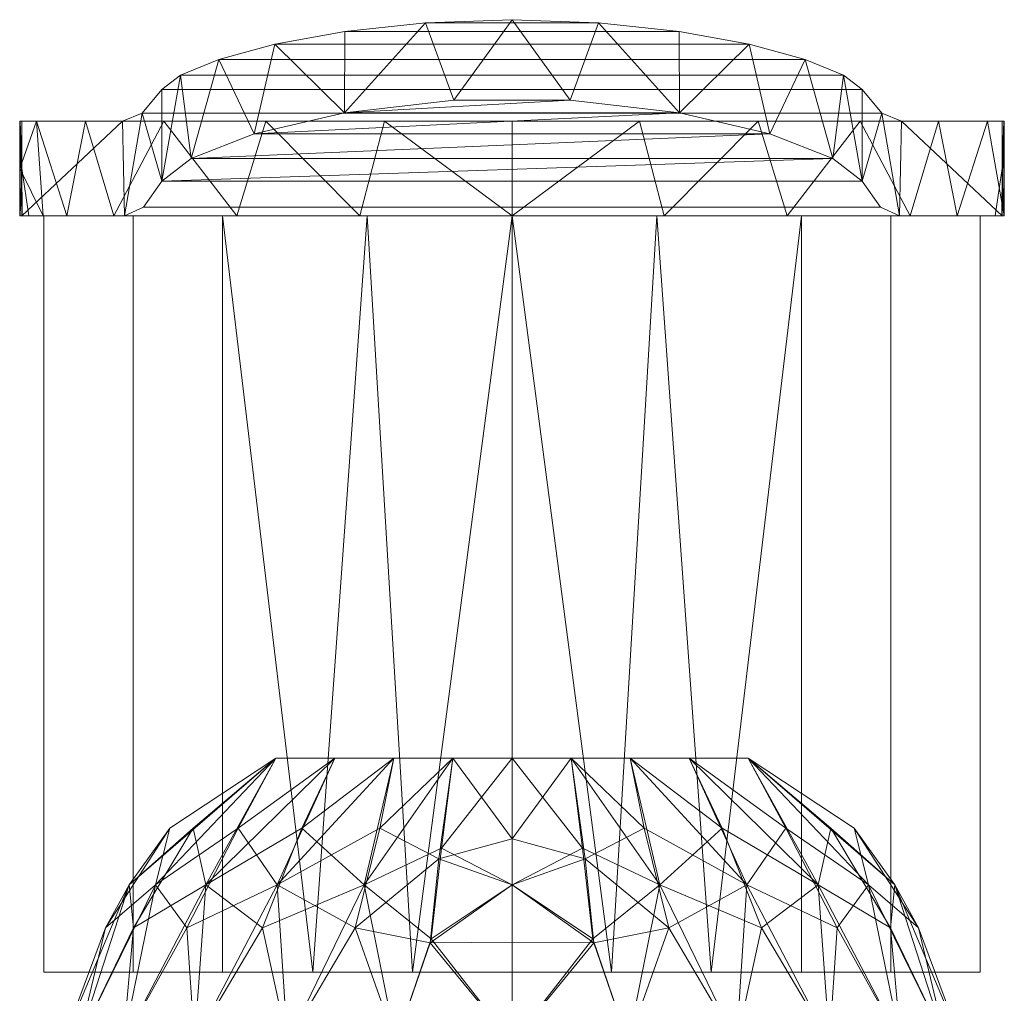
# Model space of a CAD drawing. Header units: millimetres. Extents: x -110 to 271, y -35 to 229.
# Tile 11 of 14: x -21 to 21, y 46 to 88. Entities that reach past the tile are written whole.
import ezdxf

# ---------------------------------------------------------------- set-up
doc = ezdxf.new("R2010")
doc.units = ezdxf.units.MM
doc.layers.add('M-520-M_DRAINAGE_FW', color=2, linetype='Continuous', lineweight=30)

# ---------------------------------------------------------------- blocks, each defined once
blk = doc.blocks.new('AmericanStandard_BathAndShowerMixer_NeoModern__FFAS0711-6T1500BT0_ - Neo Modern Exposed Bath _ Shower Faucet-4729-3D View 1')
at = {"layer": 'M-520-M_DRAINAGE_FW', "lineweight": 9}
mesh = blk.add_polyface(dxfattribs=at)
corners = [(16.617, 83.3, 118.9), (-16.617, 83.3, 118.9), (-15.771, 83.638, 127.623), (-14.93, 84.65, 136.293), (-14.134, 85.267, 139.867), (-12.5, 85.936, 143.136), (-10.122, 86.585, 145.915), (-7.127, 87.133, 148.043), (-3.683, 87.501, 149.385), (0, 87.631, 149.845), (3.683, 87.501, 149.385), (7.127, 87.133, 148.043), (10.122, 86.585, 145.915), (12.5, 85.936, 143.136), (14.134, 85.267, 139.867), (14.93, 84.65, 136.293), (15.771, 83.638, 127.623)]
mesh.append_faces([[corners[k] for k in face] for face in [(11, 7, 8, 10), (12, 6, 7, 11), (6, 12, 13, 5), (15, 3, 4, 14), (16, 2, 3, 15), (5, 13, 14, 4)]], dxfattribs={"vtx0": -1, "vtx2": -1})
mesh.append_faces([[corners[k] for k in face] for face in [(8, 9, 10), (0, 1, 2, 16)]], dxfattribs={"vtx2": -1})
mesh = blk.add_polyface(dxfattribs=at)
corners = [(14.93, 84.65, 136.293), (14.134, 85.267, 139.867), (12.5, 85.936, 143.136), (10.122, 86.585, 145.915), (7.127, 87.133, 148.043), (3.683, 87.501, 149.385), (0, 87.631, 149.845), (-3.683, 87.501, 149.385), (-7.127, 87.133, 148.043), (-10.122, 86.585, 145.915), (-12.5, 85.936, 143.136), (-14.134, 85.267, 139.867), (-14.93, 84.65, 136.293), (-14.93, 80.738, 136.293), (-13.681, 81.714, 140.995), (-11, 82.762, 145.042), (-7.144, 83.664, 148.034), (-2.482, 84.193, 149.638), (2.483, 84.193, 149.638), (7.147, 83.663, 148.033), (11.001, 82.762, 145.042), (13.681, 81.714, 140.994), (14.93, 80.738, 136.293)]
mesh.append_faces([[corners[k] for k in face] for face in [(1, 22, 0)]], dxfattribs={"vtx0": -1})
mesh.append_faces([[corners[k] for k in face] for face in [(11, 14, 10), (18, 6, 17)]], dxfattribs={"vtx0": -1, "vtx1": -1})
mesh.append_faces([[corners[k] for k in face] for face in [(11, 13, 14), (10, 14, 15), (16, 8, 9), (16, 7, 8), (17, 6, 7), (3, 19, 20), (5, 18, 19), (1, 21, 22), (18, 5, 6), (19, 4, 5), (20, 2, 3), (21, 1, 2)]], dxfattribs={"vtx0": -1, "vtx2": -1})
mesh.append_faces([[corners[k] for k in face] for face in [(12, 13, 11)]], dxfattribs={"vtx1": -1})
mesh.append_faces([[corners[k] for k in face] for face in [(16, 17, 7), (15, 16, 9), (9, 10, 15), (20, 21, 2), (3, 4, 19)]], dxfattribs={"vtx1": -1, "vtx2": -1})
mesh = blk.add_polyface(dxfattribs=at)
corners = [(-20.902, 83.3, 74.734), (-20.902, 79.264, 74.734), (-16.526, 79.264, 119.845), (-15.725, 79.633, 128.102), (-14.93, 80.738, 136.293), (-14.93, 84.65, 136.293), (-15.771, 83.638, 127.623), (-16.617, 83.3, 118.9)]
mesh.append_faces([[corners[k] for k in face] for face in [(7, 2, 6), (2, 7, 1)]], dxfattribs={"vtx0": -1, "vtx1": -1})
mesh.append_faces([[corners[k] for k in face] for face in [(6, 2, 3, 4)]], dxfattribs={"vtx0": -1, "vtx3": -1})
mesh.append_faces([[corners[k] for k in face] for face in [(5, 6, 4)]], dxfattribs={"vtx1": -1})
mesh.append_faces([[corners[k] for k in face] for face in [(7, 0, 1)]], dxfattribs={"vtx2": -1})
mesh = blk.add_polyface(dxfattribs=at)
corners = [(20.902, 79.264, 74.734), (20.902, 83.3, 74.734), (16.617, 83.3, 118.9), (15.771, 83.638, 127.623), (14.93, 84.65, 136.293), (14.93, 80.738, 136.293), (15.725, 79.633, 128.102), (16.526, 79.264, 119.845)]
mesh.append_faces([[corners[k] for k in face] for face in [(3, 7, 2), (0, 2, 7)]], dxfattribs={"vtx0": -1, "vtx1": -1})
mesh.append_faces([[corners[k] for k in face] for face in [(1, 2, 0)]], dxfattribs={"vtx1": -1})
mesh.append_faces([[corners[k] for k in face] for face in [(6, 7, 3, 5)]], dxfattribs={"vtx1": -1, "vtx2": -1})
mesh.append_faces([[corners[k] for k in face] for face in [(3, 4, 5)]], dxfattribs={"vtx2": -1})
mesh = blk.add_polyface(dxfattribs=at)
corners = [(-16.526, 79.264, 119.845), (16.526, 79.264, 119.845), (15.725, 79.633, 128.102), (14.93, 80.738, 136.293), (13.681, 81.714, 140.994), (11.001, 82.762, 145.042), (7.147, 83.663, 148.033), (2.483, 84.193, 149.638), (-2.482, 84.193, 149.638), (-7.144, 83.664, 148.034), (-11, 82.762, 145.042), (-13.681, 81.714, 140.995), (-14.93, 80.738, 136.293), (-15.725, 79.633, 128.102)]
mesh.append_faces([[corners[k] for k in face] for face in [(12, 4, 11), (4, 12, 3), (11, 5, 10), (5, 11, 4)]], dxfattribs={"vtx0": -1, "vtx1": -1})
mesh.append_faces([[corners[k] for k in face] for face in [(13, 2, 3, 12), (10, 5, 6), (9, 6, 7)]], dxfattribs={"vtx0": -1, "vtx2": -1})
mesh.append_faces([[corners[k] for k in face] for face in [(8, 9, 7)]], dxfattribs={"vtx1": -1})
mesh.append_faces([[corners[k] for k in face] for face in [(9, 10, 6)]], dxfattribs={"vtx1": -1, "vtx2": -1})
mesh.append_faces([[corners[k] for k in face] for face in [(0, 1, 2, 13)]], dxfattribs={"vtx2": -1})
mesh = blk.add_polyface(dxfattribs=at)
corners = [(-20.902, 79.264, 74.734), (-20.902, 83.3, 74.734), (-20.976, 83.3, 73.714), (-21, 83.3, 72.707), (-20.904, 81.279, 70.702), (-20.615, 79.264, 68.703), (-20.976, 79.264, 71.697), (20.902, 83.3, 74.734), (20.902, 79.264, 74.734), (20.976, 79.264, 71.697), (20.615, 79.264, 68.703), (20.904, 81.279, 70.702), (21, 83.3, 72.707), (20.976, 83.3, 73.714)]
mesh.append_faces([[corners[k] for k in face] for face in [(2, 4, 0), (13, 8, 11)]], dxfattribs={"vtx0": -1, "vtx1": -1, "vtx2": -1})
mesh.append_faces([[corners[k] for k in face] for face in [(4, 6, 0), (11, 8, 9)]], dxfattribs={"vtx0": -1, "vtx2": -1})
mesh.append_faces([[corners[k] for k in face] for face in [(5, 6, 4), (3, 4, 2), (7, 8, 13), (12, 13, 11)]], dxfattribs={"vtx1": -1})
mesh.append_faces([[corners[k] for k in face] for face in [(0, 1, 2), (9, 10, 11)]], dxfattribs={"vtx2": -1})
mesh = blk.add_polyface(dxfattribs=at)
corners = [(-16.617, 83.3, 118.9), (16.617, 83.3, 118.9), (20.902, 83.3, 74.734), (20.976, 83.3, 73.714), (21, 83.3, 72.707), (20.284, 83.3, 67.271), (18.187, 83.3, 62.207), (14.849, 83.3, 57.857), (10.5, 83.3, 54.52), (5.435, 83.3, 52.422), (0, 83.3, 51.707), (-5.435, 83.3, 52.422), (-10.5, 83.3, 54.52), (-14.849, 83.3, 57.857), (-18.187, 83.3, 62.207), (-20.284, 83.3, 67.271), (-21, 83.3, 72.707), (-20.976, 83.3, 73.714), (-20.902, 83.3, 74.734)]
mesh.append_faces([[corners[k] for k in face] for face in [(18, 14, 15, 16), (18, 9, 10, 11), (18, 11, 12, 13)]], dxfattribs={"vtx0": -1, "vtx3": -1})
mesh.append_faces([[corners[k] for k in face] for face in [(0, 1, 18)]], dxfattribs={"vtx1": -1})
mesh.append_faces([[corners[k] for k in face] for face in [(4, 5, 18, 3), (2, 3, 18, 1), (6, 7, 18, 5), (8, 9, 18, 7), (13, 14, 18)]], dxfattribs={"vtx1": -1, "vtx2": -1})
mesh.append_faces([[corners[k] for k in face] for face in [(16, 17, 18)]], dxfattribs={"vtx2": -1})
mesh = blk.add_polyface(dxfattribs=at)
corners = [(21, 79.264, 64.7), (21, 83.3, 72.707), (20.904, 81.279, 70.702), (20.615, 79.264, 68.703), (20.895, 79.264, 66.798), (-21, 83.3, 72.707), (-21, 79.264, 64.7), (-20.894, 79.264, 66.804), (-20.615, 79.264, 68.703), (-20.904, 81.279, 70.702)]
mesh.append_faces([[corners[k] for k in face] for face in [(2, 0, 1), (9, 7, 8)]], dxfattribs={"vtx0": -1})
mesh.append_faces([[corners[k] for k in face] for face in [(0, 2, 4), (7, 9, 6)]], dxfattribs={"vtx0": -1, "vtx1": -1})
mesh.append_faces([[corners[k] for k in face] for face in [(3, 4, 2), (5, 6, 9)]], dxfattribs={"vtx1": -1})
mesh = blk.add_polyface(dxfattribs=at)
corners = [(21, 79.264, 64.7), (16.989, 79.264, 52.357), (6.489, 79.264, 44.728), (-6.489, 79.264, 44.728), (-16.989, 79.264, 52.357), (-21, 79.264, 64.7), (-21, 83.3, 72.707), (-20.284, 83.3, 67.271), (-18.187, 83.3, 62.207), (-14.849, 83.3, 57.857), (-10.5, 83.3, 54.52), (-5.435, 83.3, 52.422), (0, 83.3, 51.707), (5.435, 83.3, 52.422), (10.5, 83.3, 54.52), (14.849, 83.3, 57.857), (18.187, 83.3, 62.207), (20.284, 83.3, 67.271), (21, 83.3, 72.707), (11.739, 79.264, 48.542), (-11.739, 79.264, 48.542), (18.995, 79.264, 58.528), (-18.995, 79.264, 58.528), (-19.997, 79.264, 61.614), (-21, 81.282, 68.703), (0, 79.264, 44.728)]
mesh.append_faces([[corners[k] for k in face] for face in [(3, 11, 25), (15, 19, 14), (1, 16, 21), (13, 25, 12), (22, 8, 4), (4, 9, 20), (8, 22, 7), (25, 13, 2), (2, 14, 19)]], dxfattribs={"vtx0": -1, "vtx1": -1})
mesh.append_faces([[corners[k] for k in face] for face in [(24, 7, 23)]], dxfattribs={"vtx0": -1, "vtx1": -1, "vtx2": -1})
mesh.append_faces([[corners[k] for k in face] for face in [(15, 1, 19), (1, 15, 16), (17, 0, 21), (3, 10, 11), (10, 3, 20), (7, 22, 23)]], dxfattribs={"vtx0": -1, "vtx2": -1})
mesh.append_faces([[corners[k] for k in face] for face in [(18, 0, 17)]], dxfattribs={"vtx1": -1})
mesh.append_faces([[corners[k] for k in face] for face in [(16, 17, 21), (13, 14, 2), (9, 10, 20), (11, 12, 25), (8, 9, 4)]], dxfattribs={"vtx1": -1, "vtx2": -1})
mesh.append_faces([[corners[k] for k in face] for face in [(24, 6, 7), (23, 5, 24)]], dxfattribs={"vtx2": -1})
mesh = blk.add_polyface(dxfattribs=at)
corners = [(20.902, 79.264, 74.734), (16.526, 79.264, 119.845), (-16.526, 79.264, 119.845), (-20.902, 79.264, 74.734), (-20.976, 79.264, 71.697), (-20.615, 79.264, 68.703), (-20.894, 79.264, 66.804), (-21, 79.264, 64.7), (-16.989, 79.264, 52.357), (-6.489, 79.264, 44.728), (6.489, 79.264, 44.728), (16.989, 79.264, 52.357), (21, 79.264, 64.7), (20.895, 79.264, 66.798), (20.615, 79.264, 68.703), (20.976, 79.264, 71.697)]
mesh.append_faces([[corners[k] for k in face] for face in [(5, 0, 3, 4)]], dxfattribs={"vtx0": -1, "vtx1": -1})
mesh.append_faces([[corners[k] for k in face] for face in [(12, 5, 6, 7)]], dxfattribs={"vtx0": -1, "vtx3": -1})
mesh.append_faces([[corners[k] for k in face] for face in [(10, 11, 8, 9)]], dxfattribs={"vtx1": -1})
mesh.append_faces([[corners[k] for k in face] for face in [(13, 14, 5, 12)]], dxfattribs={"vtx1": -1, "vtx2": -1})
mesh.append_faces([[corners[k] for k in face] for face in [(7, 8, 11, 12)]], dxfattribs={"vtx1": -1, "vtx3": -1})
mesh.append_faces([[corners[k] for k in face] for face in [(14, 15, 0, 5)]], dxfattribs={"vtx2": -1, "vtx3": -1})
mesh.append_faces([[corners[k] for k in face] for face in [(0, 1, 2, 3)]], dxfattribs={"vtx3": -1})
mesh = blk.add_polyface(dxfattribs=at)
corners = [(0, 47, 43.7), (-12.343, 47, 47.711), (-19.972, 47, 58.211), (-19.972, 47, 71.189), (-12.343, 47, 81.689), (0, 47, 85.7), (0, 79.264, 85.7), (-12.343, 79.264, 81.689), (-19.972, 79.264, 71.189), (-19.972, 79.264, 58.211), (-12.343, 79.264, 47.711), (0, 79.264, 43.7), (-8.502, 47, 82.937), (-6.172, 79.264, 83.695), (-16.158, 79.264, 76.439), (-16.158, 47, 76.439), (-19.972, 47, 64.7), (-19.972, 79.264, 64.7), (-16.158, 47, 52.961), (-16.158, 79.264, 52.961), (-8.502, 47, 46.463), (-6.172, 79.264, 45.705), (-4.251, 47, 84.319), (-4.251, 47, 45.081)]
mesh.append_faces([[corners[k] for k in face] for face in [(23, 11, 0)]], dxfattribs={"vtx0": -1})
mesh.append_faces([[corners[k] for k in face] for face in [(7, 12, 13), (11, 23, 21)]], dxfattribs={"vtx0": -1, "vtx1": -1})
mesh.append_faces([[corners[k] for k in face] for face in [(13, 12, 22), (20, 10, 21), (18, 19, 10, 1), (19, 18, 2, 9), (10, 20, 1), (7, 4, 12), (9, 2, 16)]], dxfattribs={"vtx0": -1, "vtx2": -1})
mesh.append_faces([[corners[k] for k in face] for face in [(6, 13, 22), (8, 17, 3), (23, 20, 21)]], dxfattribs={"vtx1": -1, "vtx2": -1})
mesh.append_faces([[corners[k] for k in face] for face in [(15, 4, 7, 14), (3, 15, 14, 8), (17, 9, 16, 3)]], dxfattribs={"vtx1": -1, "vtx3": -1})
mesh.append_faces([[corners[k] for k in face] for face in [(22, 5, 6)]], dxfattribs={"vtx2": -1})
mesh = blk.add_polyface(dxfattribs=at)
corners = [(0, 79.264, 43.7), (-12.343, 79.264, 47.711), (-19.972, 79.264, 58.211), (-19.972, 79.264, 71.189), (-12.343, 79.264, 81.689), (0, 79.264, 85.7), (0, 79.264, 64.7)]
mesh.append_faces([[corners[k] for k in face] for face in [(1, 2, 6, 0)]], dxfattribs={"vtx1": -1})
mesh.append_faces([[corners[k] for k in face] for face in [(2, 3, 6)]], dxfattribs={"vtx1": -1, "vtx2": -1})
mesh.append_faces([[corners[k] for k in face] for face in [(4, 5, 6, 3)]], dxfattribs={"vtx2": -1})
mesh = blk.add_polyface(dxfattribs=at)
corners = [(0, 47, 85.7), (12.343, 47, 81.689), (19.972, 47, 71.189), (19.972, 47, 58.211), (12.343, 47, 47.711), (0, 47, 43.7), (0, 79.264, 43.7), (12.343, 79.264, 47.711), (19.972, 79.264, 58.211), (19.972, 79.264, 71.189), (12.343, 79.264, 81.689), (0, 79.264, 85.7), (8.502, 47, 46.463), (6.172, 79.264, 45.705), (16.158, 47, 52.961), (16.158, 79.264, 52.961), (19.972, 47, 64.7), (19.972, 79.264, 64.7), (16.158, 47, 76.439), (16.158, 79.264, 76.439), (8.502, 47, 82.937), (6.172, 79.264, 83.695), (4.251, 47, 45.081), (4.251, 47, 84.319)]
mesh.append_faces([[corners[k] for k in face] for face in [(23, 11, 0)]], dxfattribs={"vtx0": -1})
mesh.append_faces([[corners[k] for k in face] for face in [(7, 12, 13), (11, 23, 21)]], dxfattribs={"vtx0": -1, "vtx1": -1})
mesh.append_faces([[corners[k] for k in face] for face in [(13, 12, 22), (20, 10, 21), (8, 3, 14, 15), (7, 4, 12), (18, 19, 10, 1), (19, 18, 2, 9), (10, 20, 1), (9, 2, 16)]], dxfattribs={"vtx0": -1, "vtx2": -1})
mesh.append_faces([[corners[k] for k in face] for face in [(6, 13, 22), (8, 17, 3), (23, 20, 21)]], dxfattribs={"vtx1": -1, "vtx2": -1})
mesh.append_faces([[corners[k] for k in face] for face in [(17, 9, 16, 3), (14, 4, 7, 15)]], dxfattribs={"vtx1": -1, "vtx3": -1})
mesh.append_faces([[corners[k] for k in face] for face in [(22, 5, 6)]], dxfattribs={"vtx2": -1})
mesh = blk.add_polyface(dxfattribs=at)
corners = [(0, 79.264, 85.7), (12.343, 79.264, 81.689), (19.972, 79.264, 71.189), (19.972, 79.264, 58.211), (12.343, 79.264, 47.711), (0, 79.264, 43.7), (0, 79.264, 64.7)]
mesh.append_faces([[corners[k] for k in face] for face in [(3, 6, 2)]], dxfattribs={"vtx0": -1, "vtx1": -1})
mesh.append_faces([[corners[k] for k in face] for face in [(1, 2, 6, 0)]], dxfattribs={"vtx1": -1})
mesh.append_faces([[corners[k] for k in face] for face in [(4, 5, 6, 3)]], dxfattribs={"vtx2": -1})
mesh = blk.add_polyface(dxfattribs=at)
corners = [(0, 56.132, 76.336), (-10.077, 56.132, 70.518), (-10.077, 56.132, 58.882), (0, 56.132, 53.064), (0, 50.729, 48.235), (0, 44.001, 45.543), (-4.958, 44.001, 46.195), (-9.579, 44.001, 48.109), (-13.546, 44.001, 51.154), (-16.591, 44.001, 55.121), (-18.504, 44.001, 59.742), (-19.157, 44.001, 64.7), (-18.504, 44.001, 69.658), (-16.591, 44.001, 74.279), (-13.546, 44.001, 78.246), (-9.579, 44.001, 81.291), (-4.958, 44.001, 83.204), (0, 44.001, 83.857), (0, 50.729, 81.165), (-5.038, 56.132, 55.973), (-10.077, 56.132, 64.7), (-5.038, 56.132, 73.427), (-15.212, 50.729, 71.001), (-13.062, 50.729, 54.677), (-6.301, 50.729, 49.488), (-16.324, 50.729, 62.551), (-10.023, 50.729, 77.762), (-13.87, 48.886, 75.343), (-16.152, 48.886, 58.01), (-10.643, 48.886, 50.83), (-17.333, 48.886, 66.982), (-6.69, 48.886, 80.851), (-7.558, 56.132, 71.972), (-10.077, 56.132, 61.791), (-7.558, 56.132, 57.428), (-10.077, 56.132, 67.609), (-11.674, 53.146, 73.658), (-13.595, 53.146, 59.069), (-8.958, 53.146, 53.025), (-14.589, 53.146, 66.621), (-2.519, 56.132, 74.881), (-5.631, 53.146, 78.295), (0, 52.692, 79.41), (-3.115, 51.831, 80.121), (0, 48.283, 82.143), (-2.519, 56.132, 54.519), (-3.453, 48.423, 47.339), (-3.003, 52.294, 49.603), (-3.492, 48.253, 82.132)]
mesh.append_faces([[corners[k] for k in face] for face in [(40, 42, 0)]], dxfattribs={"vtx0": -1})
mesh.append_faces([[corners[k] for k in face] for face in [(4, 47, 3), (16, 31, 15), (21, 41, 40), (42, 43, 18), (5, 46, 4), (3, 47, 45), (17, 48, 16)]], dxfattribs={"vtx0": -1, "vtx1": -1})
mesh.append_faces([[corners[k] for k in face] for face in [(39, 25, 30), (32, 36, 26), (29, 38, 24), (46, 6, 24), (11, 30, 25), (47, 4, 46), (28, 37, 23), (24, 7, 29), (9, 28, 23), (14, 26, 27), (31, 26, 15), (18, 43, 48), (31, 41, 26), (29, 8, 23), (13, 27, 22), (33, 37, 25), (27, 36, 22), (34, 38, 23), (10, 25, 28), (12, 22, 30), (35, 39, 22), (43, 31, 48), (22, 36, 1), (26, 36, 27), (23, 37, 2), (25, 37, 28), (24, 38, 19), (23, 38, 29), (25, 39, 20), (22, 39, 30), (40, 43, 42), (26, 41, 21), (43, 40, 41), (41, 31, 43), (47, 46, 24), (24, 45, 47), (31, 16, 48)]], dxfattribs={"vtx0": -1, "vtx1": -1, "vtx2": -1})
mesh.append_faces([[corners[k] for k in face] for face in [(24, 6, 7), (22, 1, 35), (23, 2, 34), (30, 11, 12), (25, 20, 33), (28, 9, 10), (29, 7, 8), (26, 14, 15), (22, 12, 13), (26, 21, 32), (27, 13, 14), (25, 10, 11), (36, 32, 1), (37, 33, 2), (38, 34, 19), (39, 35, 20), (48, 44, 18), (24, 19, 45)]], dxfattribs={"vtx0": -1, "vtx2": -1})
mesh.append_faces([[corners[k] for k in face] for face in [(5, 6, 46), (8, 9, 23), (17, 44, 48)]], dxfattribs={"vtx1": -1, "vtx2": -1})
mesh = blk.add_polyface(dxfattribs=at)
corners = [(0, 56.132, 53.064), (-10.077, 56.132, 58.882), (-10.077, 56.132, 70.518), (0, 56.132, 76.336), (0, 56.132, 64.7)]
mesh.append_faces([[corners[k] for k in face] for face in [(2, 3, 4)]], dxfattribs={"vtx2": -1})
mesh.append_faces([[corners[k] for k in face] for face in [(4, 0, 1, 2)]], dxfattribs={"vtx3": -1})
mesh = blk.add_polyface(dxfattribs=at)
corners = [(0, 44.001, 45.543), (0, 50.729, 48.235), (0, 56.132, 53.064), (10.077, 56.132, 58.882), (10.077, 56.132, 70.518), (0, 56.132, 76.336), (0, 50.729, 81.165), (0, 44.001, 83.857), (4.958, 44.001, 83.204), (9.579, 44.001, 81.291), (13.546, 44.001, 78.246), (16.591, 44.001, 74.279), (18.504, 44.001, 69.658), (19.157, 44.001, 64.7), (18.504, 44.001, 59.742), (16.591, 44.001, 55.121), (13.546, 44.001, 51.154), (9.579, 44.001, 48.109), (4.958, 44.001, 46.195), (5.038, 56.132, 73.427), (10.077, 56.132, 64.7), (5.038, 56.132, 55.973), (15.212, 50.729, 58.399), (13.062, 50.729, 74.723), (6.301, 50.729, 79.911), (16.324, 50.729, 66.849), (10.023, 50.729, 51.638), (13.87, 48.886, 54.057), (10.643, 48.886, 78.57), (17.333, 48.886, 62.418), (16.152, 48.886, 71.39), (6.69, 48.886, 48.548), (7.558, 56.132, 57.428), (7.558, 56.132, 71.972), (10.077, 56.132, 61.791), (10.077, 56.132, 67.609), (11.674, 53.146, 55.742), (8.958, 53.146, 76.374), (14.589, 53.146, 62.779), (13.595, 53.146, 70.331), (2.519, 56.132, 54.519), (5.631, 53.146, 51.105), (0, 52.692, 49.99), (3.115, 51.831, 49.279), (0, 48.283, 47.257), (2.519, 56.132, 74.881), (3.453, 48.423, 82.061), (3.003, 52.294, 79.797), (3.492, 48.253, 47.268)]
mesh.append_faces([[corners[k] for k in face] for face in [(40, 42, 2)]], dxfattribs={"vtx0": -1})
mesh.append_faces([[corners[k] for k in face] for face in [(9, 24, 8), (18, 31, 17), (12, 30, 11), (6, 47, 5), (16, 27, 15), (21, 41, 40), (42, 43, 1), (7, 46, 6), (5, 47, 45), (0, 48, 18)]], dxfattribs={"vtx0": -1, "vtx1": -1})
mesh.append_faces([[corners[k] for k in face] for face in [(30, 39, 23), (27, 36, 22), (28, 10, 23), (32, 36, 26), (47, 6, 46), (46, 8, 24), (25, 30, 12), (13, 29, 25), (34, 38, 22), (16, 26, 27), (31, 26, 17), (1, 43, 48), (31, 41, 26), (29, 38, 25), (15, 27, 22), (24, 9, 28), (28, 37, 24), (14, 22, 29), (33, 37, 23), (35, 39, 25), (23, 11, 30), (43, 31, 48), (22, 36, 3), (26, 36, 27), (24, 37, 19), (23, 37, 28), (25, 38, 20), (22, 38, 29), (23, 39, 4), (25, 39, 30), (40, 43, 42), (26, 41, 21), (43, 40, 41), (41, 31, 43), (47, 46, 24), (24, 45, 47), (31, 18, 48)]], dxfattribs={"vtx0": -1, "vtx1": -1, "vtx2": -1})
mesh.append_faces([[corners[k] for k in face] for face in [(23, 4, 33), (29, 13, 14), (23, 10, 11), (25, 20, 35), (28, 9, 10), (26, 16, 17), (26, 21, 32), (22, 3, 34), (25, 12, 13), (36, 32, 3), (37, 33, 19), (38, 34, 20), (39, 35, 4), (48, 44, 1), (24, 19, 45)]], dxfattribs={"vtx0": -1, "vtx2": -1})
mesh.append_faces([[corners[k] for k in face] for face in [(7, 8, 46), (14, 15, 22), (0, 44, 48)]], dxfattribs={"vtx1": -1, "vtx2": -1})
mesh = blk.add_polyface(dxfattribs=at)
corners = [(0, 56.132, 76.336), (10.077, 56.132, 70.518), (10.077, 56.132, 58.882), (0, 56.132, 53.064), (0, 56.132, 64.7)]
mesh.append_faces([[corners[k] for k in face] for face in [(0, 1, 4)]], dxfattribs={"vtx1": -1})
mesh.append_faces([[corners[k] for k in face] for face in [(2, 3, 4, 1)]], dxfattribs={"vtx2": -1})
mesh = blk.add_polyface(dxfattribs=at)
corners = [(0, 47, 64.7), (0, 47, 85.7), (-12.343, 47, 81.689), (-19.972, 47, 71.189), (-19.972, 47, 58.211), (-12.343, 47, 47.711), (0, 47, 43.7)]
mesh.append_faces([[corners[k] for k in face] for face in [(0, 4, 5, 6)]], dxfattribs={"vtx0": -1})
mesh.append_faces([[corners[k] for k in face] for face in [(0, 3, 4)]], dxfattribs={"vtx0": -1, "vtx2": -1})
mesh.append_faces([[corners[k] for k in face] for face in [(0, 1, 2, 3)]], dxfattribs={"vtx3": -1})
mesh = blk.add_polyface(dxfattribs=at)
corners = [(0, 47, 64.7), (0, 47, 43.7), (12.343, 47, 47.711), (19.972, 47, 58.211), (19.972, 47, 71.189), (12.343, 47, 81.689), (0, 47, 85.7)]
mesh.append_faces([[corners[k] for k in face] for face in [(0, 4, 5, 6)]], dxfattribs={"vtx0": -1})
mesh.append_faces([[corners[k] for k in face] for face in [(4, 0, 3)]], dxfattribs={"vtx0": -1, "vtx1": -1})
mesh.append_faces([[corners[k] for k in face] for face in [(0, 1, 2, 3)]], dxfattribs={"vtx3": -1})

msp = doc.modelspace()

# ---------------------------------------------------------------- block references
at = {"layer": 'M-520-M_DRAINAGE_FW', "lineweight": 9}
msp.add_blockref('AmericanStandard_BathAndShowerMixer_NeoModern__FFAS0711-6T1500BT0_ - Neo Modern Exposed Bath _ Shower Faucet-4729-3D View 1', (0, 0), dxfattribs=at)

doc.saveas('drawing.dxf')
